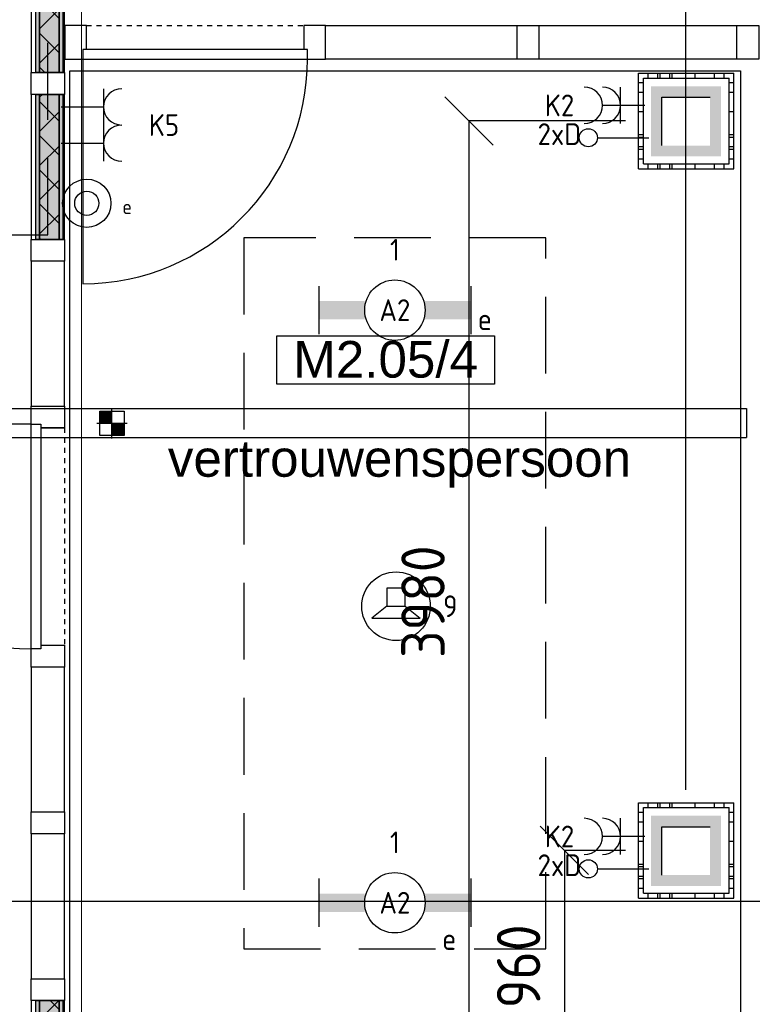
# Model space of a CAD drawing. Header units: millimetres. Extents: x -38032 to 104346, y -31182 to 78566.
# Tile 125 of 213: x 61603 to 64635, y 14623 to 18698. Entities that reach past the tile are written whole.
import ezdxf
from ezdxf.enums import TextEntityAlignment as Align

# ---------------------------------------------------------------- set-up
doc = ezdxf.new("R2010")
doc.units = ezdxf.units.MM
doc.header["$LTSCALE"] = 100
doc.set_wipeout_variables(frame=1)
doc.header["$PDMODE"] = 1
for name, pattern in [('HIDDEN2', [4.7625, 3.175, -1.5875]), ('STYLE_01', [0.41664, 0.20828, -0.20836]), ('STYLE_11', [5, 3.888855, -0.416718, 0.277786, -0.416641])]:
    doc.linetypes.add(name, pattern=pattern)
for name, color, linetype in [('AB$1A---_ATTRIB035', 8, 'Continuous'), ('AL$1A---_ALGEMEEN', 8, 'Continuous'), ('AL------_MAATVOERING', 2, 'Continuous'), ('AL------_SPARING', 2, 'Continuous'), ('AM$1A---_ARCERING', 8, 'Continuous'), ('BOUWKUNDIG', 8, 'Continuous'), ('EB6421--_ATTRIB', 2, 'Continuous'), ('EL6131--_KG', 3, 'Continuous'), ('EL6222--', 3, 'Continuous'), ('EL6311--', 3, 'Continuous'), ('EL6421--', 3, 'Continuous'), ('EL6441--', 3, 'Continuous'), ('LICHT_TEXT018', 1, 'Continuous'), ('versterkte strook', 7, 'Continuous'), ('Vloerdoos', 3, 'Continuous'), ('Vloerdoos (OUD)', 3, 'Continuous')]:
    doc.layers.add(name, color=color, linetype=linetype)
doc.layers.add('stramien', color=1, linetype='Continuous', lineweight=9)
doc.layers.get('Vloerdoos').off()
doc.styles.add('Arial', font='ARIAL.TTF')
doc.styles.add('BURO-018', font='iso.shx', dxfattribs={"height": 90})
doc.styles.get("Standard").update_dxf_attribs({"font": 'iso.shx'})
doc.dimstyles.new('STABICAD', dxfattribs={"dimscale": 100, "dimtxt": 1.8, "dimasz": 2, "dimexe": 0, "dimexo": 2.5, "dimgap": 1.5, "dimtad": 0, "dimdec": 0, "dimrnd": 10, "dimzin": 0, "dimdsep": 46, "dimtxsty": 'Standard', "dimblk1": 'OBLIQUE', "dimblk2": 'OBLIQUE', "dimsah": 1, "dimcen": -3, "dimadec": 0, "dimazin": 0, "dimtfac": 1, "dimtdec": 0, "dimtofl": 0, "dimtmove": 2, "dimatfit": 3, "dimfxl": 0, "dimtvp": 1.055556, "dimtolj": 1, "dimtzin": 0, "dimarcsym": 0})
pattern_1 = [(135, (0, 0), (70.7107, 70.7107), []), (45, (299.34, -299.34), (70.7107, -70.7107), [])]

# ---------------------------------------------------------------- blocks, each defined once
blk = doc.blocks.new('111410')
at = {"color": 0, "linetype": 'Continuous'}
for radius in [2, 1]:
    blk.add_circle((0, 3), radius, dxfattribs=at)
at = {"color": 0, "linetype": 'Continuous', "style": 'BURO-018'}
for tag, p in [('E_SLET1', (0, 7)), ('E_GROEP', (0, 0)), ('E_GKAST', (0, 0))]:
    blk.add_attdef(tag, text='', height=1.8, dxfattribs=at).set_placement(p, align=Align.MIDDLE)
at = {"color": 0, "linetype": 'Continuous', "style": 'BURO-018', "flags": 1}
for tag in ['E_MATCODE', 'E_SGROEP']:
    blk.add_attdef(tag, text='', height=1.8, dxfattribs=at).set_placement((0, 0), align=Align.MIDDLE)
blk = doc.blocks.new('VLOERDOOS')
at = {"layer": 'Vloerdoos (OUD)'}
for p, q in [((0, 395), (395, 395)), ((0, 395), (0, 0)), ((20, 375), (20, 20)), ((20, 375), (375, 375)), ((40, 375), (40, 395)), ((80, 375), (80, 395)), ((90, 375), (90, 395)), ((130, 375), (130, 395)), ((140, 375), (140, 395)), ((235, 375), (235, 395)), ((315, 375), (315, 395)), ((355, 375), (355, 395)), ((375, 375), (375, 20)), ((395, 395), (395, 0)), ((0, 355), (20, 355)), ((375, 355), (395, 355)), ((0, 315), (20, 315)), ((0, 305), (20, 305)), ((375, 315), (395, 315)), ((375, 305), (395, 305)), ((0, 265), (20, 265)), ((0, 255), (20, 255)), ((375, 265), (395, 265)), ((375, 255), (395, 255)), ((0, 160), (20, 160)), ((375, 160), (395, 160)), ((0, 80), (20, 80)), ((375, 80), (395, 80)), ((0, 40), (20, 40)), ((0, 0), (395, 0)), ((20, 20), (375, 20)), ((40, 0), (40, 20)), ((80, 0), (80, 20)), ((90, 0), (90, 20)), ((130, 0), (130, 20)), ((140, 0), (140, 20)), ((235, 0), (235, 20)), ((315, 0), (315, 20)), ((355, 0), (355, 20)), ((375, 40), (395, 40))]:
    blk.add_line(p, q, dxfattribs=at)
blk = doc.blocks.new('_Oblique')
at = {"color": 0, "linetype": 'ByBlock', "lineweight": -2}
blk.add_line((-0.5, -0.5), (0.5, 0.5), dxfattribs=at)
blk = doc.blocks.new('*D142')
at = {"layer": 'AL------_MAATVOERING', "color": 0, "lineweight": -2}
for p, q in [((61857.6, 19153.4), (61857.6, 23750.1)), ((64360, 23750.1), (61857.6, 23750.1)), ((64360, 15510), (64360, 23750.1))]:
    blk.add_line(p, q, dxfattribs=at)
at = {"layer": 'Defpoints', "color": 0}
for p in [(61857.6, 23750.1), (61857.6, 18903.4), (64360, 15260)]:
    blk.add_point(p, dxfattribs=at)
at = {"layer": 'AL------_MAATVOERING', "color": 0, "lineweight": -2, "xscale": 200, "yscale": 200, "zscale": 200, "rotation": 180}
blk.add_blockref('_Oblique', (61857.6, 23750.1), dxfattribs=at)
at = {"layer": 'AL------_MAATVOERING', "color": 0, "lineweight": -2, "xscale": 200, "yscale": 200, "zscale": 200}
blk.add_blockref('_Oblique', (64360, 23750.1), dxfattribs=at)
at = {"layer": 'AL------_MAATVOERING', "color": 0, "insert": (63108.8, 23940.1), "char_height": 180, "attachment_point": 5}
blk.add_mtext('\\A1;2500', dxfattribs=at)
blk = doc.blocks.new('*D143')
at = {"layer": 'AL------_MAATVOERING', "color": 0, "lineweight": -2}
for p, q in [((61857.6, 19153.4), (61857.6, 24195)), ((65030, 24195), (61857.6, 24195)), ((65030, 16368.4), (65030, 24195))]:
    blk.add_line(p, q, dxfattribs=at)
at = {"layer": 'Defpoints', "color": 0}
for p in [(61857.6, 24195), (61857.6, 18903.4), (65030, 16118.4)]:
    blk.add_point(p, dxfattribs=at)
at = {"layer": 'AL------_MAATVOERING', "color": 0, "lineweight": -2, "xscale": 200, "yscale": 200, "zscale": 200, "rotation": 180}
blk.add_blockref('_Oblique', (61857.6, 24195), dxfattribs=at)
at = {"layer": 'AL------_MAATVOERING', "color": 0, "lineweight": -2, "xscale": 200, "yscale": 200, "zscale": 200}
blk.add_blockref('_Oblique', (65030, 24195), dxfattribs=at)
at = {"layer": 'AL------_MAATVOERING', "color": 0, "insert": (63443.8, 24385), "char_height": 180, "attachment_point": 5}
blk.add_mtext('\\A1;3170', dxfattribs=at)
blk = doc.blocks.new('*D225')
at = {"layer": 'AL------_MAATVOERING', "color": 0, "lineweight": -2}
for p, q in [((64110, 15260), (63857.9, 15260)), ((63857.9, 15260), (63857.9, 14300)), ((64110, 14300), (63857.9, 14300))]:
    blk.add_line(p, q, dxfattribs=at)
at = {"layer": 'Defpoints', "color": 0}
for p in [(64360, 15260), (63857.9, 14300), (64360, 14300)]:
    blk.add_point(p, dxfattribs=at)
at = {"layer": 'AL------_MAATVOERING', "color": 0, "lineweight": -2, "xscale": 200, "yscale": 200, "zscale": 200}
for p, rotation in [((63857.9, 15260), 90), ((63857.9, 14300), 270)]:
    blk.add_blockref('_Oblique', p, dxfattribs=dict(at, rotation=rotation))
at = {"layer": 'AL------_MAATVOERING', "color": 0, "insert": (63667.9, 14780), "char_height": 180, "attachment_point": 5, "rotation": 90}
blk.add_mtext('\\A1;960', dxfattribs=at)
blk = doc.blocks.new('*D226')
at = {"layer": 'AL------_MAATVOERING', "color": 0, "lineweight": -2}
for p, q in [((64110, 18278.9), (63462.4, 18278.9)), ((63462.4, 18278.9), (63462.4, 14300)), ((64110, 14300), (63462.4, 14300))]:
    blk.add_line(p, q, dxfattribs=at)
at = {"layer": 'Defpoints', "color": 0}
for p in [(64360, 18278.9), (63462.4, 14300), (64360, 14300)]:
    blk.add_point(p, dxfattribs=at)
at = {"layer": 'AL------_MAATVOERING', "color": 0, "lineweight": -2, "xscale": 200, "yscale": 200, "zscale": 200}
for p, rotation in [((63462.4, 18278.9), 90), ((63462.4, 14300), 270)]:
    blk.add_blockref('_Oblique', p, dxfattribs=dict(at, rotation=rotation))
at = {"layer": 'AL------_MAATVOERING', "color": 0, "insert": (63272.4, 16289.4), "char_height": 180, "attachment_point": 5, "rotation": 90}
blk.add_mtext('\\A1;3980', dxfattribs=at)
blk = doc.blocks.new('1115B6630')
at = {"color": 0}
for p, q in [((-6.3, 2), (-6.3, -2)), ((6.3, 2), (6.3, -2))]:
    blk.add_line(p, q, dxfattribs=at)
at = {"color": 0, "linetype": 'Continuous'}
blk.add_circle((0, 0), 2.5, dxfattribs=at)
at = {"color": 0}
for points in [[(-2.5, 0.75), (-6.3, 0.75), (-2.5, -0.75), (-6.3, -0.75)], [(2.5, 0.75), (6.3, 0.75), (2.5, -0.75), (6.3, -0.75)]]:
    blk.add_solid(points, dxfattribs=at)
at = {"color": 0, "linetype": 'Continuous', "style": 'BURO-018'}
for tag, p in [('E_GKAST', (0, 8)), ('E_GROEP', (0, 5)), ('E_SGROEP', (4.5, 5)), ('E_ARMCODE', (0, 0)), ('E_SLET', (4.5, -3))]:
    blk.add_attdef(tag, text='', height=1.8, dxfattribs=at).set_placement(p, align=Align.MIDDLE)
blk = doc.blocks.new('E00126')
at = {"color": 0, "linetype": 'Continuous'}
for p, q in [((-3, 4.5), (3, 4.5)), ((-1.5, 1), (-1.5, 4.5)), ((1.5, 1), (1.5, 4.5))]:
    blk.add_line(p, q, dxfattribs=at)
for centre in [(-1.5, 6), (1.5, 6)]:
    blk.add_arc(centre, 1.5, 180, 0, dxfattribs=at)
at = {"color": 0, "linetype": 'Continuous', "style": 'BURO-018'}
for tag, p in [('E_GKAST', (0, 11.5)), ('E_GROEP', (0, 8.5)), ('E_SGROEP', (4.5, 8.5))]:
    blk.add_attdef(tag, text='', height=1.8, dxfattribs=at).set_placement(p, align=Align.MIDDLE)
at = {"color": 0, "linetype": 'Continuous', "style": 'BURO-018', "flags": 1}
for tag, p in [('E_VERMCODE', (13, 8.5)), ('E_MATCODE', (0, 0))]:
    blk.add_attdef(tag, text='', height=1.8, dxfattribs=at).set_placement(p, align=Align.MIDDLE)
blk = doc.blocks.new('111304A')
at = {"color": 0, "linetype": 'Continuous'}
for p, q in [((0, 1), (0, 4.5)), ((-1.5, 3), (1.5, 3))]:
    blk.add_line(p, q, dxfattribs=at)
for centre in [(0, 6), (0, 4.5)]:
    blk.add_arc(centre, 1.5, 180, 0, dxfattribs=at)
at = {"color": 0, "linetype": 'Continuous', "style": 'BURO-018'}
for tag, p in [('E_GKAST', (0, 11.5)), ('E_GROEP', (0, 8.5)), ('E_SGROEP', (4.5, 8.5))]:
    blk.add_attdef(tag, text='', height=1.8, dxfattribs=at).set_placement(p, align=Align.MIDDLE)
at = {"color": 0, "linetype": 'Continuous', "style": 'BURO-018', "flags": 1}
for tag, p in [('E_VERMCODE', (13, 8.5)), ('E_MATCODE', (0, 0))]:
    blk.add_attdef(tag, text='', height=1.8, dxfattribs=at).set_placement(p, align=Align.MIDDLE)
blk = doc.blocks.new('E00139')
at = {"color": 0, "linetype": 'Continuous'}
blk.add_line((0, 5.25), (0, 1), dxfattribs=at)
blk.add_circle((0, 6), 0.75, dxfattribs=at)
at = {"color": 7, "style": 'BURO-018'}
for tag, p in [('E_COMMENT1', (0, 12)), ('E_DCOM1', (0, 9))]:
    blk.add_attdef(tag, text='', height=1.8, dxfattribs=at).set_placement(p, align=Align.MIDDLE)
at = {"color": 0, "style": 'BURO-018'}
blk.add_attdef('E_TEXT1', text='', height=1.8, dxfattribs=at).set_placement((2.5, 6), align=Align.MIDDLE)
at = {"color": 0, "linetype": 'Continuous', "style": 'BURO-018', "flags": 1}
blk.add_attdef('E_MATCODE', text='', height=1.8, dxfattribs=at).set_placement((0, 0), align=Align.MIDDLE)
blk = doc.blocks.new('Sparing 100x100')
at = {"color": 0, "linetype": 'Continuous'}
for p, q in [((-2, 2), (2, 2)), ((-2, -2), (-2, 2)), ((2, 2), (2, -2)), ((2, -2), (-2, -2))]:
    blk.add_line(p, q, dxfattribs=at)
at = {"color": 1, "linetype": 'Continuous'}
for p, q in [((0, -2.5), (0, 2.5)), ((-2.5, 0), (2.5, 0))]:
    blk.add_line(p, q, dxfattribs=at)
at = {"color": 0, "linetype": 'Continuous'}
for points in [[(-2, 2), (0, 2), (-2, 0), (0, 0)], [(0, 0), (2, 0), (0, -2), (2, -2)]]:
    blk.add_solid(points, dxfattribs=at)
at = {"color": 0, "linetype": 'Continuous', "style": 'BURO-018'}
blk.add_attdef('AL_POSNR', text='', height=1.8, dxfattribs=at).set_placement((0, 3), align=Align.CENTER)
at = {"color": 0, "linetype": 'Continuous', "style": 'BURO-018', "flags": 1}
blk.add_attdef('AL_OMS', (0, 0), '', height=1.8, dxfattribs=at)
blk = doc.blocks.new('E-GK-GTC-783C')
at = {"color": 0, "linetype": 'Continuous'}
for p, q in [((-0.5, 60), (0.5, 60)), ((-0.5, -60), (0.5, -60))]:
    blk.add_line(p, q, dxfattribs=at)
blk = doc.blocks.new('E-GK-END-78')
at = {"color": 0, "linetype": 'Continuous'}
blk.add_line((0, 60), (0, -60), dxfattribs=at)
blk = doc.blocks.new('E00497')
at = {"color": 0}
for p, q in [((0, 0.75), (1, 2)), ((1, -2), (1, 2)), ((0, 0.75), (-1.5, 0.75)), ((0, -0.75), (0, 0.75)), ((-1.5, -0.75), (0, -0.75)), ((0, -0.75), (1, -2))]:
    blk.add_line(p, q, dxfattribs=at)
blk.add_line((-1.5, 0.75), (-1.5, -0.75))
blk.add_circle((0, 0), 2.841, dxfattribs=at)
at = {"color": 0, "linetype": 'Continuous', "style": 'BURO-018'}
blk.add_attdef('E_TEXT1', text='', height=1.8, dxfattribs=at).set_placement((0, 4.5), align=Align.MIDDLE)
at = {"color": 0, "linetype": 'Continuous', "style": 'BURO-018', "flags": 1}
blk.add_attdef('E_MATCODE', text='', height=1.8, dxfattribs=at).set_placement((0, 0), align=Align.MIDDLE)
blk = doc.blocks.new('ruimtenummer')
at = {"layer": 'AL$1A---_ALGEMEEN', "color": 0, "flags": 1}
for tag, p in [('peil', (-450, -397.1)), ('onderdeel', (-450, -669.8))]:
    blk.add_attdef(tag, p, '', height=151.5, dxfattribs=at)
at = {"color": 0}
blk.add_wipeout([(-450, 100), (450, 100), (450, -100), (-450, -100)], dxfattribs=at).dxf.layer = 'AL$1A---_ALGEMEEN'
at = {"layer": 'AL$1A---_ALGEMEEN', "color": 0}
blk.add_lwpolyline([(-450, 100), (450, 100), (450, -100), (-450, -100)], close=True, dxfattribs=at)
at = {"layer": 'AL$1A---_ALGEMEEN', "color": 0, "style": 'Arial'}
blk.add_attdef('ruimtenummer', text='', height=151.5, dxfattribs=at).set_placement((0, 78), align=Align.TOP_CENTER)
blk = doc.blocks.new('Group-84')
at = {"layer": 'AM$1A---_ARCERING', "linetype": 'Continuous', "lineweight": 0}
for points in [[(-77, 717), (-62, 717), (-62, 202), (-77, 202)], [(-62, 717), (19, 717), (19, 202), (-62, 202)], [(19, 717), (34, 717), (34, 202), (19, 202)]]:
    blk.add_hatch(color=256, dxfattribs=at).paths.add_polyline_path(points)
at = {"layer": 'AM$1A---_ARCERING', "linetype": 'Continuous', "lineweight": 5}
h = blk.add_hatch(dxfattribs=at)
h.set_pattern_fill('ISOLATIE', color=256, style=0, pattern_type=2)
h.set_pattern_definition(pattern_1)
h.paths.add_polyline_path([(-62, 717), (19, 717), (19, 202), (-62, 202)])
at = {"layer": 'AL$1A---_ALGEMEEN', "color": 0}
for points in [[(-77, 717), (-62, 717), (-62, 202), (-77, 202)], [(-62, 717), (19, 717), (19, 202), (-62, 202)], [(19, 717), (34, 717), (34, 202), (19, 202)]]:
    blk.add_lwpolyline(points, close=True, dxfattribs=at)
blk = doc.blocks.new('Group-85')
at = {"layer": 'AM$1A---_ARCERING', "linetype": 'Continuous', "lineweight": 0}
for points in [[(-77, 5157), (-62, 5157), (-62, 4557), (-77, 4557)], [(-62, 5157), (19, 5157), (19, 4557), (-62, 4557)], [(19, 5157), (34, 5157), (34, 4557), (19, 4557)]]:
    blk.add_hatch(color=256, dxfattribs=at).paths.add_polyline_path(points)
at = {"layer": 'AM$1A---_ARCERING', "linetype": 'Continuous', "lineweight": 5}
h = blk.add_hatch(dxfattribs=at)
h.set_pattern_fill('ISOLATIE', color=256, style=0, pattern_type=2)
h.set_pattern_definition(pattern_1)
h.paths.add_polyline_path([(-62, 5157), (19, 5157), (19, 4557), (-62, 4557)])
at = {"layer": 'AL$1A---_ALGEMEEN', "color": 0}
for points in [[(-77, 5157), (-62, 5157), (-62, 4557), (-77, 4557)], [(-62, 5157), (19, 5157), (19, 4557), (-62, 4557)], [(19, 5157), (34, 5157), (34, 4557), (19, 4557)]]:
    blk.add_lwpolyline(points, close=True, dxfattribs=at)
blk = doc.blocks.new('Group-86')
at = {"layer": 'AM$1A---_ARCERING', "linetype": 'Continuous', "lineweight": 0}
for points in [[(-77, 4467), (-62, 4467), (-62, 3867), (-77, 3867)], [(-62, 4467), (19, 4467), (19, 3867), (-62, 3867)], [(19, 4467), (34, 4467), (34, 3867), (19, 3867)]]:
    blk.add_hatch(color=256, dxfattribs=at).paths.add_polyline_path(points)
at = {"layer": 'AM$1A---_ARCERING', "linetype": 'Continuous', "lineweight": 5}
h = blk.add_hatch(dxfattribs=at)
h.set_pattern_fill('ISOLATIE', color=256, style=0, pattern_type=2)
h.set_pattern_definition(pattern_1)
h.paths.add_polyline_path([(-62, 4467), (19, 4467), (19, 3867), (-62, 3867)])
at = {"layer": 'AL$1A---_ALGEMEEN', "color": 0}
for points in [[(-77, 4467), (-62, 4467), (-62, 3867), (-77, 3867)], [(-62, 4467), (19, 4467), (19, 3867), (-62, 3867)], [(19, 4467), (34, 4467), (34, 3867), (19, 3867)]]:
    blk.add_lwpolyline(points, close=True, dxfattribs=at)
blk = doc.blocks.new('32x_hout-mk 843a-p')
at = {"layer": 'AL$1A---_ALGEMEEN', "color": 0}
for points in [[(42, 3087), (42, 7227), (-97, 7227), (-97, 3087)], [(42, 112), (42, 2097), (-97, 2097), (-97, 112)]]:
    blk.add_lwpolyline(points, close=True, dxfattribs=at)
at = {"color": 0}
for points in [[(-97, 4557), (42, 4557), (42, 4467), (-97, 4467)], [(-97, 3867), (42, 3867), (42, 3777), (-97, 3777)], [(-97, 3177), (42, 3177), (42, 3087), (-97, 3087)], [(-97, 2187), (42, 2187), (42, 2097), (-97, 2097)], [(-97, 1497), (42, 1497), (42, 1407), (-97, 1407)], [(-97, 807), (42, 807), (42, 717), (-97, 717)]]:
    blk.add_wipeout(points, dxfattribs=at).dxf.layer = 'AL$1A---_ALGEMEEN'
at = {"layer": 'AL$1A---_ALGEMEEN', "color": 0, "linetype": 'STYLE_01'}
blk.add_line((42, 3087), (42, 2187), dxfattribs=at)
at = {"layer": 'AL$1A---_ALGEMEEN', "color": 0}
for points in [[(-97, 4557), (42, 4557), (42, 4467), (-97, 4467)], [(-97, 3867), (42, 3867), (42, 3777), (-97, 3777)], [(-97, 3177), (42, 3177), (42, 3087), (-97, 3087)], [(-97, 2187), (42, 2187), (42, 2097), (-97, 2097)], [(-97, 1497), (42, 1497), (42, 1407), (-97, 1407)], [(-97, 807), (42, 807), (42, 717), (-97, 717)]]:
    blk.add_lwpolyline(points, close=True, dxfattribs=at)
for name in ['Group-85', 'Group-86', 'Group-84']:
    blk.add_blockref(name, (0, 0), dxfattribs=at)
at = {"color": 0}
blk.add_wipeout([(-97, 3102), (-57, 3102), (-57, 2172), (-97, 2172)], dxfattribs=at).dxf.layer = 'AL$1A---_ALGEMEEN'
at = {"layer": 'AL$1A---_ALGEMEEN', "color": 0}
blk.add_line((-97, 3102), (-1024.1, 3102), dxfattribs=at)
blk.add_lwpolyline([(-97, 3102), (-57, 3102), (-57, 2172), (-97, 2172)], close=True, dxfattribs=at)
blk.add_arc((-97, 3102), 930, 180, 270, dxfattribs=at)
blk = doc.blocks.new('tekst 12 pts')
at = {"layer": 'AL$1A---_ALGEMEEN', "color": 0, "style": 'Arial'}
blk.add_attdef('naam_ruimte', text='', height=151.5, dxfattribs=at).set_placement((0, -41.1), align=Align.TOP_CENTER)
at = {"layer": 'AL$1A---_ALGEMEEN', "color": 0, "flags": 1}
for tag, p in [('oppervlakte', (-264.6, -1003)), ('stramiennummer', (-264.6, -1275.7))]:
    blk.add_attdef(tag, p, '', height=151.5, dxfattribs=at)
blk = doc.blocks.new('32x_hout-mk 843b-p')
at = {"layer": 'AL$1A---_ALGEMEEN', "color": 0}
blk.add_lwpolyline([(2885, 139), (2885, 0), (1092.215, 0), (1092.215, 139)], close=True, dxfattribs=at)
at = {"color": 0}
blk.add_wipeout([(102.215, 0), (102.215, 139), (12.215, 139), (12.215, 0)], dxfattribs=at).dxf.layer = 'AL$1A---_ALGEMEEN'
at = {"layer": 'AL$1A---_ALGEMEEN', "color": 0}
blk.add_lwpolyline([(102.215, 0), (102.215, 139), (12.215, 139), (12.215, 0)], close=True, dxfattribs=at)
at = {"color": 0}
for points in [[(1092.215, 0), (1092.215, 139), (1002.215, 139), (1002.215, 0)], [(1975.5, 139), (1975.5, 0), (1885.5, 0), (1885.5, 139)], [(2885, 139), (2885, 0), (2795, 0), (2795, 139)]]:
    blk.add_wipeout(points, dxfattribs=at).dxf.layer = 'AL$1A---_ALGEMEEN'
at = {"layer": 'AL$1A---_ALGEMEEN', "color": 0, "linetype": 'STYLE_01'}
blk.add_line((102.215, 139), (1002.215, 139), dxfattribs=at)
at = {"layer": 'AL$1A---_ALGEMEEN', "color": 0}
for points in [[(1092.215, 0), (1092.215, 139), (1002.215, 139), (1002.215, 0)], [(1975.5, 139), (1975.5, 0), (1885.5, 0), (1885.5, 139)], [(2885, 139), (2885, 0), (2795, 0), (2795, 139)]]:
    blk.add_lwpolyline(points, close=True, dxfattribs=at)
at = {"color": 0}
blk.add_wipeout([(1017.215, 0), (1017.215, 40), (87.215, 40), (87.215, 0)], dxfattribs=at).dxf.layer = 'AL$1A---_ALGEMEEN'
at = {"layer": 'AL$1A---_ALGEMEEN', "color": 0}
blk.add_line((87.215, 0), (87.215, -930), dxfattribs=at)
blk.add_lwpolyline([(1017.215, 0), (1017.215, 40), (87.215, 40), (87.215, 0)], close=True, dxfattribs=at)
blk.add_arc((87.215, 0), 930, 270, 0, dxfattribs=at)
blk = doc.blocks.new('200254 W 212 3 04-12-2007')
at = {"layer": 'AL$1A---_ALGEMEEN'}
blk.add_blockref('32x_hout-mk 843a-p', (25549, -11064.6), dxfattribs=at)
ref = blk.add_blockref('ruimtenummer', (26919.6, -7696.4), dxfattribs=at)
ref.add_attrib('ruimtenummer', 'M2.05/4', dxfattribs={"layer": 'AB$1A---_ATTRIB035', "height": 151.52, "style": 'Arial'}).set_placement((26919.6, -7618.4), align=Align.TOP_CENTER)
ref = blk.add_blockref('tekst 12 pts', (26977, -7987.6), dxfattribs=at)
ref.add_attrib('naam_ruimte', 'vertrouwenspersoon', dxfattribs={"layer": 'AB$1A---_ATTRIB035', "height": 151.525, "style": 'Arial'}).set_placement((26977, -8028.6), align=Align.TOP_CENTER)
blk.add_blockref('32x_hout-mk 843b-p', (25578.8, -6451.6), dxfattribs=at)
blk.add_lwpolyline([(25613, -6500.1), (28388, -6500.1), (28388, -10873.6), (25613, -10873.6)], close=True, dxfattribs=at)
at = {"layer": 'stramien', "linetype": 'STYLE_11', "ltscale": 50}
blk.add_line((25661, -41013.6), (25661, 36216.4), dxfattribs=at)

msp = doc.modelspace()

# ---------------------------------------------------------------- block references
at = {"layer": 'BOUWKUNDIG'}
msp.add_blockref('200254 W 212 3 04-12-2007', (36198, 24986.5), dxfattribs=at)

# ---------------------------------------------------------------- next in the draw order: linework, layer by layer
at = {"layer": 'EL6222--', "linetype": 'Continuous'}
for p, q in [((64260.6, 18376.9), (64460.6, 18376.9)), ((64260.6, 18176.9), (64260.6, 18376.9)), ((64260.6, 15358), (64460.6, 15358)), ((64260.6, 15158), (64260.6, 15358))]:
    msp.add_line(p, q, dxfattribs=at)
at = {"layer": 'EL6222--'}
for points in [[(64215.6, 18421.9), (64505.6, 18421.9), (64260.6, 18376.9), (64460.6, 18376.9)], [(64260.6, 18176.9), (64215.6, 18131.9), (64260.6, 18376.9), (64215.6, 18421.9)], [(64460.6, 18376.9), (64505.6, 18421.9), (64460.6, 18176.9), (64505.6, 18131.9)], [(64460.6, 18176.9), (64505.6, 18131.9), (64260.6, 18176.9), (64215.6, 18131.9)], [(64215.6, 15403), (64505.6, 15403), (64260.6, 15358), (64460.6, 15358)], [(64260.6, 15158), (64215.6, 15113), (64260.6, 15358), (64215.6, 15403)], [(64460.6, 15358), (64505.6, 15403), (64460.6, 15158), (64505.6, 15113)], [(64460.6, 15158), (64505.6, 15113), (64260.6, 15158), (64215.6, 15113)]]:
    msp.add_solid(points, dxfattribs=at)
at = {"layer": 'LICHT_TEXT018', "linetype": 'HIDDEN2'}
for points in [[(60469.9, 17807.9), (61719.9, 17807.9), (61719.9, 22474.2), (60469.9, 22474.2)], [(62530.9, 14852.7), (63780.9, 14852.7), (63780.9, 17795.8), (62530.9, 17795.8)]]:
    msp.add_lwpolyline(points, close=True, dxfattribs=at)
at = {"layer": 'versterkte strook'}
msp.add_line((-4775.7, 15050), (104346.1, 15050), dxfattribs=at)

# ---------------------------------------------------------------- next in the draw order: block references
at = {"layer": 'AL------_SPARING', "xscale": 25, "yscale": 25, "zscale": 25}
msp.add_blockref('Sparing 100x100', (61984.9, 17027.6), dxfattribs=at)
at = {"layer": 'EL6131--_KG', "xscale": 4416.845869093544, "rotation": 359.9999999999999}
msp.add_blockref('E-GK-GTC-783C', (62402.3, 17029.3), dxfattribs=at)
at = {"layer": 'EL6131--_KG', "rotation": 359.9999999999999}
msp.add_blockref('E-GK-END-78', (64610.7, 17029.3), dxfattribs=at)
at = {"layer": 'EL6222--'}
ref = msp.add_blockref('E00126', (61725, 18262.1), dxfattribs=dict(at, xscale=50, yscale=50, zscale=50, rotation=270))
ref.add_attrib('E_GROEP', 'K5', dxfattribs={"layer": '0', "color": 1, "linetype": 'Continuous', "height": 90, "style": 'BURO-018'}).set_placement((62200, 18262.1), align=Align.MIDDLE)
ref = msp.add_blockref('111304A', (64240, 18343.5), dxfattribs=dict(at, xscale=50, yscale=50, zscale=50, rotation=90))
ref.add_attrib('E_GROEP', 'K2', dxfattribs={"layer": '0', "color": 1, "linetype": 'Continuous', "height": 90, "style": 'BURO-018'}).set_placement((63837.2, 18343.5), align=Align.MIDDLE)
ref = msp.add_blockref('111304A', (64240, 15317.7), dxfattribs=dict(at, xscale=50, yscale=50, zscale=50, rotation=90))
ref.add_attrib('E_GROEP', 'K2', dxfattribs={"layer": '0', "color": 1, "linetype": 'Continuous', "height": 90, "style": 'BURO-018'}).set_placement((63837.2, 15317.7), align=Align.MIDDLE)
at = {"layer": 'EL6311--'}
ref = msp.add_blockref('111410', (61880.6, 17788.2), dxfattribs=dict(at, xscale=50, yscale=50, zscale=50))
ref.add_attrib('E_SLET1', 'e', dxfattribs={"layer": '0', "color": 1, "linetype": 'Continuous', "height": 60, "style": 'BURO-018'}).set_placement((62047.5, 17923.6), align=Align.MIDDLE)
ref = msp.add_blockref('1115B6630', (63155.9, 17495.8), dxfattribs=dict(at, xscale=50, yscale=50, zscale=50))
ref.add_attrib('E_ARMCODE', 'A2', dxfattribs={"layer": '0', "color": 1, "linetype": 'Continuous', "height": 90, "style": 'BURO-018'}).set_placement((63155.9, 17495.8), align=Align.MIDDLE)
ref.add_attrib('E_SLET', 'e', dxfattribs={"layer": '0', "color": 1, "linetype": 'Continuous', "height": 90, "style": 'BURO-018'}).set_placement((63528.2, 17458.3), align=Align.MIDDLE)
ref.add_attrib('E_GROEP', '1', dxfattribs={"layer": '0', "color": 1, "linetype": 'Continuous', "height": 90, "style": 'BURO-018'}).set_placement((63155.9, 17745.8), align=Align.MIDDLE)
ref = msp.add_blockref('1115B6630', (63155.9, 15043.1), dxfattribs=dict(at, xscale=50, yscale=50, zscale=50))
ref.add_attrib('E_ARMCODE', 'A2', dxfattribs={"layer": '0', "color": 1, "linetype": 'Continuous', "height": 90, "style": 'BURO-018'}).set_placement((63155.9, 15043.1), align=Align.MIDDLE)
ref.add_attrib('E_SLET', 'e', dxfattribs={"layer": '0', "color": 1, "linetype": 'Continuous', "height": 90, "style": 'BURO-018'}).set_placement((63380.9, 14893.1), align=Align.MIDDLE)
ref.add_attrib('E_GROEP', '1', dxfattribs={"layer": '0', "color": 1, "linetype": 'Continuous', "height": 90, "style": 'BURO-018'}).set_placement((63155.9, 15293.1), align=Align.MIDDLE)
at = {"layer": 'EL6421--'}
ref = msp.add_blockref('E00497', (63160.5, 16270.5), dxfattribs=dict(at, xscale=50, yscale=50, zscale=50, rotation=270))
ref.add_attrib('E_TEXT1', '9', dxfattribs={"layer": 'EB6421--_ATTRIB', "color": 1, "linetype": 'Continuous', "height": 90, "style": 'BURO-018'}).set_placement((63385.5, 16270.5), align=Align.MIDDLE)
at = {"layer": 'EL6441--'}
ref = msp.add_blockref('E00139', (64256.6, 18209.3), dxfattribs=dict(at, xscale=50, yscale=50, zscale=50, rotation=90))
ref.add_attrib('E_TEXT1', '2xD', dxfattribs={"layer": '0', "color": 1, "height": 90, "style": 'BURO-018'}).set_placement((63836.6, 18224.3), align=Align.MIDDLE)
ref = msp.add_blockref('E00139', (64256.6, 15183.5), dxfattribs=dict(at, xscale=50, yscale=50, zscale=50, rotation=90))
ref.add_attrib('E_TEXT1', '2xD', dxfattribs={"layer": '0', "color": 1, "height": 90, "style": 'BURO-018'}).set_placement((63836.6, 15198.5), align=Align.MIDDLE)
at = {"layer": 'Vloerdoos', "rotation": 90}
for p in [(64559.3, 18081.1), (64559.3, 15062.2)]:
    msp.add_blockref('VLOERDOOS', p, dxfattribs=at)

# ---------------------------------------------------------------- next in the draw order: dimensions: what is measured, and where the dimension line sits
at = {"layer": 'AL------_MAATVOERING'}
for base, p1, picture, middle in [((61857.6, 24195), (65030, 16118.4), '*D143', (63443.8, 24385)), ((61857.6, 23750.1), (64360, 15260), '*D142', (63108.8, 23940.1))]:
    dim = msp.add_linear_dim(base=base, p1=p1, p2=(61857.6, 18903.4), dimstyle='STABICAD', dxfattribs=at)
    dim.commit()
    dim.dimension.update_dxf_attribs({"geometry": picture, "text_midpoint": middle})
for base, p1, picture, middle in [((63462.4, 14300), (64360, 18278.9), '*D226', (63272.4, 16289.4)), ((63857.9, 14300), (64360, 15260), '*D225', (63667.9, 14780))]:
    dim = msp.add_linear_dim(base=base, p1=p1, p2=(64360, 14300), angle=90, dimstyle='STABICAD', dxfattribs=at)
    dim.commit()
    dim.dimension.update_dxf_attribs({"geometry": picture, "text_midpoint": middle})

doc.saveas('drawing.dxf')
